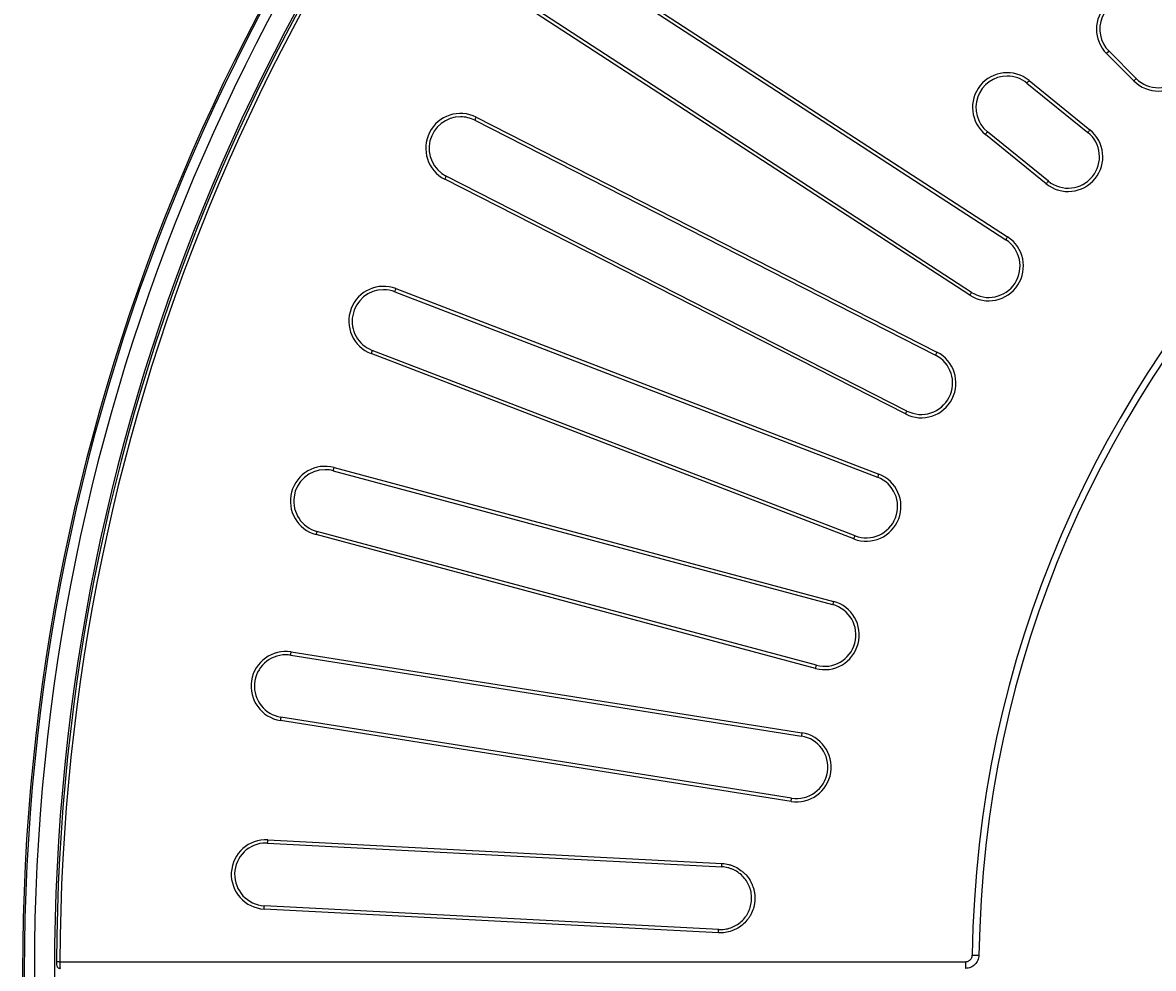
# Model space of a CAD drawing. Header units: millimetres. Extents: x 112 to 1517, y 60 to 1649.
# Tile 9 of 18: x 189 to 526, y 750 to 1032. Entities that reach past the tile are written whole.
import ezdxf

# ---------------------------------------------------------------- set-up
doc = ezdxf.new("R2010")
doc.units = ezdxf.units.MM
doc.layers.add('FORMAT', color=7, linetype='Continuous')
doc.styles.add('SLDTEXTSTYLE0', font='TXT', dxfattribs={"width": 0.605})
doc.dimstyles.new('SLDDIMSTYLE1', dxfattribs={"dimtxt": 2.568319, "dimasz": 2, "dimexe": 0, "dimexo": 0.0625, "dimgap": 0.64208, "dimtad": 0, "dimtih": 1, "dimtoh": 1, "dimdec": 0, "dimrnd": 1e-09, "dimzin": 12, "dimdsep": 46, "dimtxsty": 'SLDTEXTSTYLE0', "dimsah": 1, "dimcen": 0, "dimadec": 0, "dimazin": 3, "dimtfac": 1, "dimtofl": 0, "dimtmove": 0, "dimatfit": 3, "dimfxl": 0, "dimfrac": 2, "dimtolj": 1, "dimtzin": 12, "dimarcsym": 0})
doc.dimstyles.new('SLDDIMSTYLE2', dxfattribs={"dimtxt": 2.568319, "dimasz": 2, "dimexe": 0, "dimexo": 0.0625, "dimgap": 0.64208, "dimtad": 0, "dimtih": 1, "dimtoh": 1, "dimrnd": 1e-09, "dimzin": 12, "dimdsep": 46, "dimtxsty": 'SLDTEXTSTYLE0', "dimsah": 1, "dimcen": 0, "dimadec": 0, "dimazin": 3, "dimtfac": 1, "dimtofl": 0, "dimtmove": 0, "dimatfit": 3, "dimfxl": 0, "dimfrac": 2, "dimtolj": 1, "dimtzin": 12, "dimarcsym": 0})

# ---------------------------------------------------------------- blocks, each defined once
blk = doc.blocks.new('_D_1')
at = {"layer": 'FORMAT'}
for p, q in [((1126.95, 1252.49), (1177.73, 1330.38)), ((1177.73, 1330.38), (1200.55, 1330.38))]:
    blk.add_line(p, q, dxfattribs=at)
blk.add_solid([(1126.95, 1252.49), (1128.88, 1253.62), (1127.2, 1254.71)], dxfattribs=at)
at = {"layer": 'FORMAT', "char_height": 2.646, "attachment_point": 1, "style": 'SLDTEXTSTYLE0'}
for s, insert in [('Grille', (1180.73, 1333.79)), ('%%c', (1188.96, 1333.79)), ('1200', (1192.71, 1333.79))]:
    blk.add_mtext(s, dxfattribs=dict(at, insert=insert))
blk = doc.blocks.new('_D_2')
at = {"layer": 'FORMAT'}
for p, q in [((1247.06, 1164.22), (1322.35, 1233.87)), ((1322.35, 1233.87), (1346.54, 1233.87))]:
    blk.add_line(p, q, dxfattribs=at)
blk.add_solid([(1247.06, 1164.22), (1249.21, 1164.84), (1247.85, 1166.31)], dxfattribs=at)
at = {"layer": 'FORMAT', "char_height": 2.646, "attachment_point": 1, "style": 'SLDTEXTSTYLE0'}
for s, insert in [('Cadre', (1325.35, 1237.28)), ('%%c', (1334.95, 1237.28)), ('1220', (1338.7, 1237.28))]:
    blk.add_mtext(s, dxfattribs=dict(at, insert=insert))

msp = doc.modelspace()

# ---------------------------------------------------------------- linework, layer by layer
at = {"color": 7, "linetype": 'Continuous', "lineweight": 25}
for p, q in [((352.974, 1050.95), (482.129, 967.075)), ((353.518, 1051.788), (482.674, 967.914)), ((471.409, 950.568), (342.254, 1034.443)), ((471.954, 951.407), (342.799, 1035.281)), ((520.282, 1014.357), (512.169, 1022.471)), ((520.99, 1015.064), (512.876, 1023.178)), ((489.07, 1014.49), (507.19, 999.817)), ((488.441, 1013.713), (506.561, 999.039)), ((323.957, 1002.647), (461.172, 932.733)), ((324.411, 1003.538), (461.626, 933.624)), ((494.174, 983.743), (476.054, 998.416)), ((494.804, 984.52), (476.684, 999.194)), ((452.236, 915.195), (315.021, 985.11)), ((452.69, 916.086), (315.475, 986.001)), ((300.149, 951.576), (443.92, 896.387)), ((300.507, 952.51), (444.278, 897.321)), ((436.866, 878.012), (293.095, 933.201)), ((437.225, 878.946), (293.453, 934.134)), ((282.068, 899.262), (430.82, 859.404)), ((281.809, 898.296), (430.561, 858.438)), ((425.467, 839.426), (276.714, 879.284)), ((425.726, 840.392), (276.973, 880.25)), ((269.139, 843.391), (421.243, 819.3)), ((269.295, 844.378), (421.399, 820.287)), ((418.164, 799.86), (266.06, 823.95)), ((418.32, 800.847), (266.216, 824.938)), ((262.329, 788.461), (397.611, 781.371)), ((262.277, 787.462), (397.559, 780.372)), ((396.661, 761.711), (261.299, 768.805)), ((396.529, 760.716), (261.247, 767.806)), ((200.396, 752.146), (470.152, 752.146)), ((200.481, 750.168), (200.488, 750.154))]:
    msp.add_line(p, q, dxfattribs=at)
at = {"color": 8, "linetype": 'Continuous', "lineweight": 25}
for p, q in [((512.876, 1023.178), (512.169, 1022.471)), ((470.152, 752.146), (470.152, 750.146))]:
    msp.add_line(p, q, dxfattribs=at)
at = {"color": 8, "linetype": 'Continuous', "lineweight": 25, "flags": 128}
for points in [[(488.441, 1013.713), (488.446, 1013.718), (488.475, 1013.754), (488.529, 1013.821), (488.606, 1013.917), (488.704, 1014.037), (488.817, 1014.177), (488.941, 1014.33), (489.07, 1014.49)], [(520.282, 1014.357), (520.428, 1014.502), (520.567, 1014.642), (520.694, 1014.769), (520.804, 1014.878), (520.891, 1014.965), (520.952, 1015.027), (520.984, 1015.059), (520.99, 1015.064)], [(323.957, 1002.647), (323.96, 1002.654), (323.981, 1002.694), (324.021, 1002.771), (324.076, 1002.881), (324.147, 1003.019), (324.228, 1003.179), (324.318, 1003.355), (324.411, 1003.538)], [(476.684, 999.194), (476.679, 999.188), (476.65, 999.152), (476.596, 999.085), (476.518, 998.989), (476.421, 998.869), (476.308, 998.729), (476.184, 998.576), (476.054, 998.416)], [(507.19, 999.817), (507.061, 999.657), (506.937, 999.504), (506.824, 999.364), (506.726, 999.244), (506.649, 999.148), (506.594, 999.081), (506.565, 999.045), (506.561, 999.039)], [(315.475, 986.001), (315.472, 985.994), (315.451, 985.953), (315.412, 985.876), (315.356, 985.767), (315.286, 985.629), (315.204, 985.469), (315.115, 985.293), (315.021, 985.11)], [(494.174, 983.743), (494.304, 983.903), (494.428, 984.056), (494.541, 984.196), (494.638, 984.316), (494.716, 984.412), (494.77, 984.479), (494.799, 984.515), (494.804, 984.52)], [(482.674, 967.914), (482.562, 967.741), (482.454, 967.576), (482.356, 967.426), (482.272, 967.296), (482.205, 967.192), (482.158, 967.12), (482.133, 967.081), (482.129, 967.075)], [(300.149, 951.576), (300.151, 951.583), (300.168, 951.626), (300.199, 951.706), (300.243, 951.821), (300.298, 951.966), (300.363, 952.134), (300.433, 952.317), (300.507, 952.51)], [(471.409, 950.568), (471.521, 950.741), (471.629, 950.906), (471.726, 951.057), (471.811, 951.186), (471.878, 951.29), (471.925, 951.362), (471.95, 951.401), (471.954, 951.407)], [(293.453, 934.134), (293.451, 934.128), (293.434, 934.085), (293.403, 934.004), (293.359, 933.889), (293.304, 933.744), (293.239, 933.577), (293.169, 933.393), (293.095, 933.201)], [(461.626, 933.624), (461.533, 933.44), (461.443, 933.265), (461.362, 933.105), (461.291, 932.967), (461.236, 932.857), (461.196, 932.78), (461.175, 932.739), (461.172, 932.733)], [(452.236, 915.195), (452.33, 915.379), (452.419, 915.554), (452.501, 915.714), (452.571, 915.852), (452.627, 915.962), (452.666, 916.039), (452.687, 916.08), (452.69, 916.086)], [(281.809, 898.296), (281.811, 898.303), (281.822, 898.347), (281.845, 898.431), (281.877, 898.55), (281.917, 898.699), (281.963, 898.873), (282.014, 899.063), (282.068, 899.262)], [(444.278, 897.321), (444.205, 897.129), (444.134, 896.945), (444.07, 896.777), (444.014, 896.633), (443.97, 896.518), (443.939, 896.437), (443.923, 896.394), (443.92, 896.387)], [(276.973, 880.25), (276.971, 880.243), (276.96, 880.199), (276.937, 880.115), (276.905, 879.996), (276.865, 879.847), (276.819, 879.673), (276.768, 879.483), (276.714, 879.284)], [(436.866, 878.012), (436.94, 878.204), (437.011, 878.388), (437.075, 878.556), (437.131, 878.7), (437.175, 878.815), (437.206, 878.896), (437.222, 878.939), (437.225, 878.946)], [(430.82, 859.404), (430.767, 859.205), (430.716, 859.015), (430.669, 858.841), (430.629, 858.692), (430.597, 858.573), (430.575, 858.489), (430.563, 858.445), (430.561, 858.438)], [(269.139, 843.391), (269.14, 843.398), (269.147, 843.443), (269.16, 843.528), (269.18, 843.65), (269.204, 843.803), (269.232, 843.981), (269.263, 844.175), (269.295, 844.378)], [(425.467, 839.426), (425.52, 839.625), (425.571, 839.815), (425.618, 839.988), (425.658, 840.138), (425.69, 840.257), (425.712, 840.34), (425.724, 840.385), (425.726, 840.392)], [(266.216, 824.938), (266.215, 824.931), (266.208, 824.886), (266.194, 824.8), (266.175, 824.679), (266.151, 824.526), (266.123, 824.348), (266.092, 824.154), (266.06, 823.95)], [(421.399, 820.287), (421.367, 820.084), (421.336, 819.89), (421.308, 819.712), (421.284, 819.559), (421.264, 819.438), (421.251, 819.352), (421.244, 819.307), (421.243, 819.3)], [(418.164, 799.86), (418.196, 800.063), (418.227, 800.257), (418.255, 800.435), (418.279, 800.588), (418.298, 800.709), (418.312, 800.795), (418.319, 800.84), (418.32, 800.847)], [(262.277, 787.462), (262.278, 787.469), (262.28, 787.515), (262.284, 787.601), (262.291, 787.724), (262.299, 787.879), (262.308, 788.058), (262.319, 788.255), (262.329, 788.461)], [(397.559, 780.372), (397.559, 780.379), (397.562, 780.425), (397.566, 780.511), (397.573, 780.634), (397.581, 780.789), (397.59, 780.969), (397.6, 781.165), (397.611, 781.371)], [(261.247, 767.806), (261.258, 768.012), (261.268, 768.208), (261.277, 768.388), (261.286, 768.543), (261.292, 768.666), (261.297, 768.752), (261.299, 768.798), (261.299, 768.805)]]:
    msp.add_lwpolyline(points, dxfattribs=at)
at = {"color": 7, "linetype": 'Continuous', "lineweight": 25, "flags": 128}
for points in [[(199.4, 752.15), (199.403, 752.15), (199.449, 752.15), (199.535, 752.149), (199.659, 752.149), (199.813, 752.148), (199.993, 752.148), (200.19, 752.147), (200.396, 752.146)], [(472.144, 754.113), (472.556, 754.108), (472.95, 754.103), (473.309, 754.099), (473.619, 754.095), (473.865, 754.091), (474.038, 754.089), (474.13, 754.088), (474.137, 754.088)]]:
    msp.add_lwpolyline(points, dxfattribs=at)
at = {"color": 7, "linetype": 'Continuous', "lineweight": 25}
for centre, radius, start, end in [((799.301, 749.964), 610, 90.093928, 89.906072), ((799.301, 749.964), 609.5, 90.094005, 89.905995), ((799.301, 749.964), 606.5, 90.09447, 89.90553), ((799.301, 749.964), 600.5, 90.095413, 89.904587), ((799.301, 749.964), 599.905, 90.208805, 179.791195), ((799.301, 749.964), 598.909, 90.208805, 179.791195), ((799.301, 749.964), 327.183, 90.72672, 179.27328), ((799.301, 749.964), 325.183, 90.72672, 179.27328), ((519.481, 1029.783), 10.341, 45, 225), ((519.481, 1029.783), 9.341, 90, 225), ((527.595, 1021.669), 10.341, 225, 45), ((527.595, 1021.669), 9.345, 225, 45), ((482.562, 1006.453), 10.341, 51, 231), ((482.562, 1006.453), 9.341, 90, 231), ((482.562, 1006.453), 9.341, 51, 90), ((319.716, 994.324), 10.341, 63, 243), ((319.716, 994.324), 9.341, 90, 243), ((319.716, 994.324), 9.341, 63, 90), ((500.682, 991.78), 10.341, 231, 51), ((500.682, 991.78), 9.345, 231, 51), ((477.041, 959.241), 10.341, 237, 57), ((477.041, 959.241), 9.345, 237, 57), ((296.801, 942.855), 10.341, 69, 249), ((296.801, 942.855), 9.341, 90, 249), ((296.801, 942.855), 9.341, 69, 90), ((456.931, 924.409), 10.341, 243, 63), ((456.931, 924.409), 9.345, 243, 63), ((279.391, 889.273), 10.341, 75, 255), ((279.391, 889.273), 9.341, 90, 255), ((279.391, 889.273), 9.341, 75, 90), ((440.572, 887.666), 10.341, 249, 69), ((440.572, 887.666), 9.345, 249, 69), ((428.144, 849.415), 10.341, 255, 75), ((428.144, 849.415), 9.345, 255, 75), ((267.677, 834.164), 10.341, 81, 261), ((267.677, 834.164), 9.341, 90, 261), ((267.677, 834.164), 9.341, 81, 90), ((419.781, 810.073), 10.341, 261, 81), ((419.781, 810.073), 9.345, 261, 81), ((261.788, 778.133), 10.341, 87, 267), ((261.788, 778.133), 9.341, 90, 267), ((261.788, 778.133), 9.341, 87, 90)]:
    msp.add_arc(centre, radius, start, end, dxfattribs=at)
for points, knots in [([(397.611, 781.371), (398.294, 781.335), (398.961, 781.233), (399.94, 780.984), (400.263, 780.885), (400.902, 780.655), (401.218, 780.523), (402.136, 780.085), (402.712, 779.736), (403.525, 779.13), (403.788, 778.913), (404.292, 778.454), (404.53, 778.214), (405.207, 777.462), (405.608, 776.92), (406.13, 776.044), (406.29, 775.741), (406.578, 775.128), (406.706, 774.817), (406.931, 774.182), (407.028, 773.859), (407.19, 773.202), (407.256, 772.867), (407.403, 771.857), (407.434, 771.183), (407.382, 770.173), (407.348, 769.836), (407.246, 769.163), (407.178, 768.828), (406.929, 767.845), (406.701, 767.212), (406.264, 766.294), (406.101, 765.992), (405.75, 765.411), (405.562, 765.13), (404.957, 764.32), (404.503, 763.821), (403.489, 762.906), (402.944, 762.506), (402.076, 761.988), (401.778, 761.83), (401.164, 761.541), (400.847, 761.41), (399.888, 761.07), (399.234, 760.909), (397.897, 760.714), (397.211, 760.681), (396.529, 760.716)], [0, 0, 0, 0, 0.0625, 0.0625, 0.09375, 0.09375, 0.125, 0.125, 0.1875, 0.1875, 0.21875, 0.21875, 0.25, 0.25, 0.3125, 0.3125, 0.34375, 0.34375, 0.375, 0.375, 0.40625, 0.40625, 0.4375, 0.4375, 0.5, 0.5, 0.53125, 0.53125, 0.5625, 0.5625, 0.625, 0.625, 0.65625, 0.65625, 0.6875, 0.6875, 0.75, 0.75, 0.8125, 0.8125, 0.84375, 0.84375, 0.875, 0.875, 0.9375, 0.9375, 1, 1, 1, 1]), ([(396.581, 761.711), (397.197, 761.679), (397.818, 761.708), (399.027, 761.884), (399.618, 762.03), (400.485, 762.337), (400.772, 762.455), (401.327, 762.716), (401.596, 762.859), (402.381, 763.326), (402.874, 763.688), (403.791, 764.514), (404.202, 764.966), (404.748, 765.698), (404.919, 765.952), (405.237, 766.477), (405.384, 766.75), (405.778, 767.579), (405.985, 768.152), (406.21, 769.041), (406.271, 769.343), (406.364, 769.952), (406.394, 770.257), (406.441, 771.17), (406.413, 771.779), (406.281, 772.692), (406.221, 772.995), (406.074, 773.589), (405.987, 773.881), (405.783, 774.454), (405.667, 774.736), (405.407, 775.29), (405.262, 775.563), (404.79, 776.355), (404.428, 776.845), (403.611, 777.751), (403.151, 778.17), (402.171, 778.9), (401.65, 779.215), (400.82, 779.611), (400.534, 779.73), (399.957, 779.938), (399.665, 780.027), (398.779, 780.252), (398.175, 780.344), (397.559, 780.376)], [0, 0, 0, 0, 0.0625, 0.0625, 0.125, 0.125, 0.15625, 0.15625, 0.1875, 0.1875, 0.25, 0.25, 0.3125, 0.3125, 0.34375, 0.34375, 0.375, 0.375, 0.4375, 0.4375, 0.46875, 0.46875, 0.5, 0.5, 0.5625, 0.5625, 0.59375, 0.59375, 0.625, 0.625, 0.65625, 0.65625, 0.6875, 0.6875, 0.75, 0.75, 0.8125, 0.8125, 0.875, 0.875, 0.90625, 0.90625, 0.9375, 0.9375, 1, 1, 1, 1]), ([(396.529, 760.716), (396.536, 760.854), (396.543, 760.992), (396.556, 761.245), (396.562, 761.359), (396.572, 761.546), (396.576, 761.618), (396.581, 761.706), (396.582, 761.723), (396.581, 761.711)], [0, 0, 0, 0, 0.25, 0.25, 0.5, 0.5, 0.75, 0.75, 1, 1, 1, 1]), ([(199.397, 752.149), (199.397, 752.021), (199.398, 751.739), (199.422, 751.325), (199.45, 751.054), (199.54, 750.754), (199.69, 750.505), (199.924, 750.295), (200.203, 750.159), (200.401, 750.161), (200.48, 750.161)], [0, 0, 0, 0, 0.1345357, 0.2938472, 0.4856782, 0.5841557, 0.6847763, 0.7933011, 0.9167719, 1, 1, 1, 1]), ([(470.152, 752.146), (470.283, 752.146), (470.411, 752.159), (470.664, 752.208), (470.789, 752.246), (471.029, 752.344), (471.143, 752.404), (471.358, 752.546), (471.46, 752.629), (471.644, 752.81), (471.727, 752.909), (471.872, 753.123), (471.935, 753.238), (472.086, 753.594), (472.141, 753.852), (472.144, 754.113)], [0, 0, 0, 0, 0.125, 0.125, 0.25, 0.25, 0.375, 0.375, 0.5, 0.5, 0.625, 0.625, 0.75, 0.75, 1, 1, 1, 1]), ([(474.137, 754.088), (474.132, 753.828), (474.103, 753.57), (473.994, 753.061), (473.915, 752.814), (473.712, 752.342), (473.587, 752.113), (473.295, 751.685), (473.13, 751.487), (472.763, 751.125), (472.559, 750.96), (472.129, 750.675), (471.902, 750.555), (471.423, 750.357), (471.173, 750.282), (470.669, 750.181), (470.413, 750.155), (470.152, 750.154)], [0, 0, 0, 0, 0.125, 0.125, 0.25, 0.25, 0.375, 0.375, 0.5, 0.5, 0.625, 0.625, 0.75, 0.75, 0.875, 0.875, 1, 1, 1, 1])]:
    msp.add_open_spline(points, degree=3, knots=knots, dxfattribs=at)
at = {"color": 8, "linetype": 'Continuous', "lineweight": 25}
msp.add_open_spline([(200.396, 752.146), (200.396, 751.943), (200.397, 751.516), (200.41, 750.923), (200.431, 750.457), (200.456, 750.18), (200.473, 750.171), (200.481, 750.168)], degree=3, knots=[0, 0, 0, 0, 0.19386395, 0.40877697, 0.62426467, 0.83987615, 1, 1, 1, 1], dxfattribs=at)

# ---------------------------------------------------------------- dimensions: what is measured, and where the dimension line sits
at = {"layer": 'FORMAT'}
for p1, p2, text, dimstyle, picture, middle in [((471.654, 247.436), (1126.947, 1252.491), 'Grille<>', 'SLDDIMSTYLE1', '_D_1', (1190.637, 1332.515)), ((351.538, 335.707), (1247.063, 1164.22), 'Cadre<>', 'SLDDIMSTYLE2', '_D_2', (1335.945, 1236.012))]:
    dim = msp.add_diameter_dim_2p(p1=p1, p2=p2, text=text, dimstyle=dimstyle, dxfattribs=at)
    dim.commit()
    dim.dimension.update_dxf_attribs({"geometry": picture, "text_midpoint": middle, "dimtype": 163})

doc.saveas('drawing.dxf')
